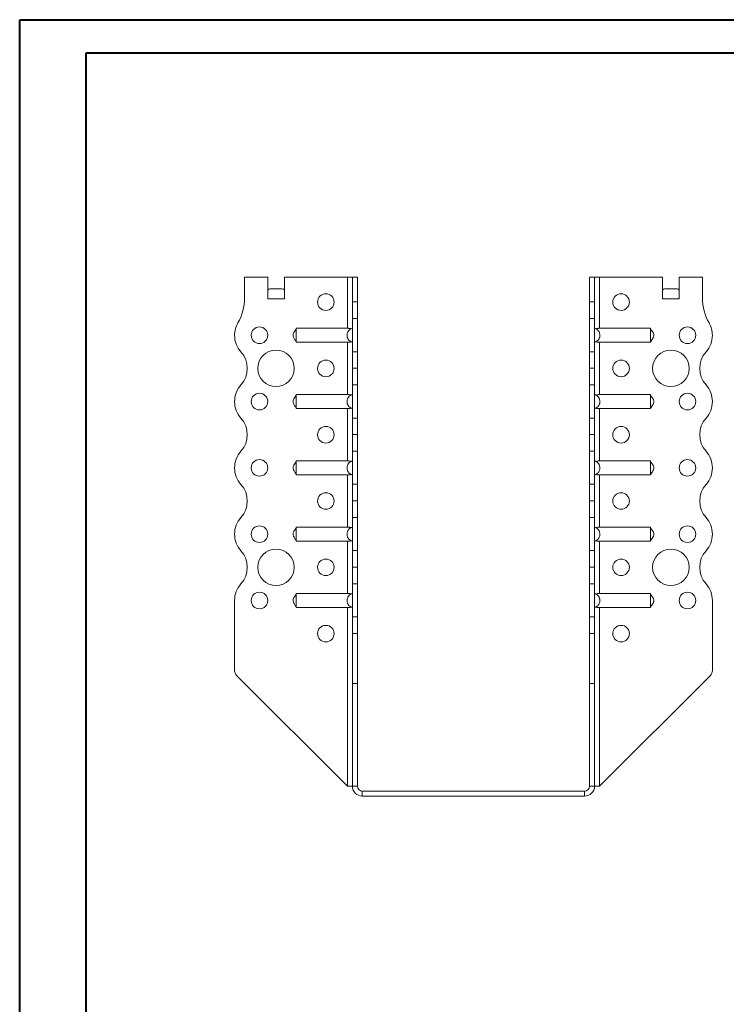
# Model space of a CAD drawing. Header units: millimetres. Extents: x 0 to 210, y 0 to 297.
# Tile 5 of 6: x 0 to 107, y 149 to 297. Entities that reach past the tile are written whole.
import ezdxf

# ---------------------------------------------------------------- set-up
doc = ezdxf.new("R2010")
doc.units = ezdxf.units.MM

msp = doc.modelspace()

# ---------------------------------------------------------------- linework, layer by layer
at = {"color": 7, "linetype": 'Continuous', "lineweight": 40}
for p, q in [((0.08, 0.21), (0.08, 297.21)), ((0.08, 297.21), (210.08, 297.21)), ((10.08, 292.21), (205.08, 292.21)), ((10.08, 5.21), (10.08, 292.21))]:
    msp.add_line(p, q, dxfattribs=at)
at = {"color": 7, "linetype": 'Continuous', "lineweight": 15}
for p, q in [((33.96, 258.37), (33.96, 255.23)), ((37.46, 258.37), (33.96, 258.37)), ((37.46, 255.12), (37.46, 258.37)), ((39.96, 255.12), (39.96, 258.37)), ((49.46, 258.37), (39.96, 258.37)), ((49.46, 258.37), (49.46, 250.68)), ((50.21, 258.37), (49.46, 258.37)), ((50.96, 258.37), (50.21, 258.37)), ((50.21, 254.64), (50.21, 258.37)), ((50.96, 254.64), (50.96, 258.37)), ((85.96, 258.37), (86.71, 258.37)), ((85.96, 254.64), (85.96, 258.37)), ((86.71, 254.64), (86.71, 258.37)), ((87.46, 258.37), (86.71, 258.37)), ((87.46, 250.68), (87.46, 258.37)), ((87.46, 258.37), (96.96, 258.37)), ((96.96, 255.12), (96.96, 258.37)), ((99.46, 255.12), (99.46, 258.37)), ((99.46, 258.37), (102.96, 258.37)), ((102.96, 258.37), (102.96, 255.23)), ((37.77, 256.62), (39.65, 256.62)), ((97.27, 256.62), (99.15, 256.62)), ((37.46, 255.12), (39.96, 255.12)), ((50.21, 254.64), (50.96, 254.64)), ((50.21, 252.14), (50.21, 254.64)), ((50.96, 254.64), (50.96, 252.14)), ((85.96, 254.64), (86.71, 254.64)), ((85.96, 252.14), (85.96, 254.64)), ((86.71, 254.64), (86.71, 252.14)), ((96.96, 255.12), (99.46, 255.12)), ((50.96, 252.14), (50.21, 252.14)), ((50.21, 252.14), (50.21, 247.14)), ((50.96, 247.14), (50.96, 252.14)), ((86.71, 252.14), (85.96, 252.14)), ((85.96, 247.14), (85.96, 252.14)), ((86.71, 247.14), (86.71, 252.14)), ((49.46, 250.68), (41.76, 250.68)), ((87.46, 250.68), (95.16, 250.68)), ((49.46, 248.56), (41.76, 248.56)), ((49.46, 248.56), (49.46, 240.68)), ((87.46, 248.56), (95.16, 248.56)), ((87.46, 240.68), (87.46, 248.56)), ((50.21, 247.14), (50.96, 247.14)), ((50.21, 244.64), (50.21, 247.14)), ((50.96, 247.14), (50.96, 244.64)), ((85.96, 247.14), (86.71, 247.14)), ((85.96, 244.64), (85.96, 247.14)), ((86.71, 247.14), (86.71, 244.64)), ((50.96, 244.64), (50.21, 244.64)), ((50.21, 244.64), (50.96, 244.64)), ((50.21, 244.64), (50.21, 244.64)), ((50.21, 242.14), (50.21, 244.64)), ((50.96, 244.64), (50.96, 244.64)), ((50.96, 244.64), (50.96, 242.14)), ((85.96, 244.64), (86.71, 244.64)), ((85.96, 242.14), (85.96, 244.64)), ((86.71, 244.64), (85.96, 244.64)), ((85.96, 244.64), (85.96, 244.64)), ((86.71, 244.64), (86.71, 242.14)), ((86.71, 244.64), (86.71, 244.64)), ((50.96, 242.14), (50.21, 242.14)), ((50.21, 242.14), (50.21, 237.14)), ((50.96, 237.14), (50.96, 242.14)), ((86.71, 242.14), (85.96, 242.14)), ((85.96, 237.14), (85.96, 242.14)), ((86.71, 237.14), (86.71, 242.14)), ((49.46, 240.68), (41.76, 240.68)), ((87.46, 240.68), (95.16, 240.68)), ((104.46, 239.62), (104.46, 239.62)), ((49.46, 238.56), (41.76, 238.56)), ((49.46, 238.56), (49.46, 230.68)), ((87.46, 238.56), (95.16, 238.56)), ((87.46, 230.68), (87.46, 238.56)), ((50.21, 237.14), (50.96, 237.14)), ((50.21, 234.64), (50.21, 237.14)), ((50.96, 237.14), (50.96, 234.64)), ((85.96, 237.14), (86.71, 237.14)), ((85.96, 234.64), (85.96, 237.14)), ((86.71, 237.14), (86.71, 234.64)), ((50.96, 234.64), (50.21, 234.64)), ((50.21, 234.64), (50.96, 234.64)), ((50.21, 234.64), (50.21, 234.64)), ((50.21, 232.14), (50.21, 234.64)), ((50.96, 234.64), (50.96, 234.64)), ((50.96, 234.64), (50.96, 232.14)), ((85.96, 234.64), (86.71, 234.64)), ((85.96, 232.14), (85.96, 234.64)), ((86.71, 234.64), (85.96, 234.64)), ((85.96, 234.64), (85.96, 234.64)), ((86.71, 234.64), (86.71, 232.14)), ((86.71, 234.64), (86.71, 234.64)), ((50.96, 232.14), (50.21, 232.14)), ((50.21, 232.14), (50.21, 227.14)), ((50.96, 227.14), (50.96, 232.14)), ((86.71, 232.14), (85.96, 232.14)), ((85.96, 227.14), (85.96, 232.14)), ((86.71, 227.14), (86.71, 232.14)), ((49.46, 230.68), (41.76, 230.68)), ((87.46, 230.68), (95.16, 230.68)), ((104.46, 229.62), (104.46, 229.62)), ((49.46, 228.56), (41.76, 228.56)), ((49.46, 228.56), (49.46, 220.68)), ((87.46, 228.56), (95.16, 228.56)), ((87.46, 220.68), (87.46, 228.56)), ((50.21, 227.14), (50.96, 227.14)), ((50.21, 224.64), (50.21, 227.14)), ((50.96, 227.14), (50.96, 224.64)), ((85.96, 227.14), (86.71, 227.14)), ((85.96, 224.64), (85.96, 227.14)), ((86.71, 227.14), (86.71, 224.64)), ((50.21, 224.64), (50.96, 224.64)), ((50.21, 222.14), (50.21, 224.64)), ((50.96, 224.64), (50.21, 224.64)), ((50.21, 224.64), (50.21, 224.64)), ((50.96, 224.64), (50.96, 222.14)), ((50.96, 224.64), (50.96, 224.64)), ((85.96, 224.64), (86.71, 224.64)), ((85.96, 222.14), (85.96, 224.64)), ((86.71, 224.64), (85.96, 224.64)), ((85.96, 224.64), (85.96, 224.64)), ((86.71, 224.64), (86.71, 222.14)), ((86.71, 224.64), (86.71, 224.64)), ((50.96, 222.14), (50.21, 222.14)), ((50.21, 222.14), (50.21, 217.14)), ((50.96, 217.14), (50.96, 222.14)), ((86.71, 222.14), (85.96, 222.14)), ((85.96, 217.14), (85.96, 222.14)), ((86.71, 217.14), (86.71, 222.14)), ((49.46, 220.68), (41.76, 220.68)), ((87.46, 220.68), (95.16, 220.68)), ((49.46, 218.56), (41.76, 218.56)), ((49.46, 218.56), (49.46, 210.68)), ((87.46, 218.56), (95.16, 218.56)), ((87.46, 210.68), (87.46, 218.56)), ((104.46, 219.62), (104.46, 219.62)), ((50.21, 217.14), (50.96, 217.14)), ((50.21, 214.64), (50.21, 217.14)), ((50.96, 217.14), (50.96, 214.64)), ((85.96, 217.14), (86.71, 217.14)), ((85.96, 214.64), (85.96, 217.14)), ((86.71, 217.14), (86.71, 214.64)), ((50.21, 214.64), (50.96, 214.64)), ((50.21, 212.14), (50.21, 214.64)), ((50.96, 214.64), (50.21, 214.64)), ((50.21, 214.64), (50.21, 214.64)), ((50.96, 214.64), (50.96, 212.14)), ((50.96, 214.64), (50.96, 214.64)), ((85.96, 214.64), (86.71, 214.64)), ((85.96, 212.14), (85.96, 214.64)), ((86.71, 214.64), (85.96, 214.64)), ((85.96, 214.64), (85.96, 214.64)), ((86.71, 214.64), (86.71, 212.14)), ((86.71, 214.64), (86.71, 214.64)), ((50.96, 212.14), (50.21, 212.14)), ((50.21, 212.14), (50.21, 207.14)), ((50.96, 207.14), (50.96, 212.14)), ((86.71, 212.14), (85.96, 212.14)), ((85.96, 207.14), (85.96, 212.14)), ((86.71, 207.14), (86.71, 212.14)), ((32.46, 209.62), (32.46, 199.03)), ((49.46, 210.68), (41.76, 210.68)), ((87.46, 210.68), (95.16, 210.68)), ((104.46, 209.62), (104.46, 199.03)), ((49.46, 208.56), (41.76, 208.56)), ((49.46, 208.56), (49.46, 181.62)), ((87.46, 208.56), (95.16, 208.56)), ((87.46, 181.62), (87.46, 208.56)), ((50.21, 207.14), (50.96, 207.14)), ((50.21, 204.64), (50.21, 207.14)), ((50.96, 207.14), (50.96, 204.64)), ((85.96, 207.14), (86.71, 207.14)), ((85.96, 204.64), (85.96, 207.14)), ((86.71, 207.14), (86.71, 204.64)), ((50.96, 204.64), (50.21, 204.64)), ((50.21, 197.12), (50.21, 204.64)), ((50.96, 197.12), (50.96, 204.64)), ((86.71, 204.64), (85.96, 204.64)), ((85.96, 197.12), (85.96, 204.64)), ((86.71, 197.12), (86.71, 204.64)), ((49.46, 181.62), (32.75, 198.32)), ((87.46, 181.62), (104.17, 198.32)), ((50.96, 197.12), (50.21, 197.12)), ((50.21, 181.62), (50.21, 197.12)), ((50.96, 181.62), (50.96, 197.12)), ((85.96, 197.12), (86.71, 197.12)), ((85.96, 181.62), (85.96, 197.12)), ((86.71, 181.62), (86.71, 197.12)), ((49.46, 181.62), (50.21, 181.62)), ((50.96, 181.62), (50.21, 181.62)), ((85.96, 181.62), (86.71, 181.62)), ((86.71, 181.62), (87.46, 181.62)), ((51.71, 180.87), (85.21, 180.87)), ((51.71, 180.87), (51.71, 180.12)), ((51.71, 180.12), (85.21, 180.12)), ((85.21, 180.87), (85.21, 180.12))]:
    msp.add_line(p, q, dxfattribs=at)
for centre, radius in [((46.21, 254.62), 1.25), ((90.71, 254.62), 1.25), ((36.21, 249.62), 1.25), ((100.71, 249.62), 1.25), ((38.71, 244.62), 2.75), ((98.21, 244.62), 2.75), ((46.21, 244.62), 1.25), ((90.71, 244.62), 1.25), ((36.21, 239.62), 1.25), ((100.71, 239.62), 1.25), ((46.21, 234.62), 1.25), ((90.71, 234.62), 1.25), ((36.21, 229.62), 1.25), ((100.71, 229.62), 1.25), ((46.21, 224.62), 1.25), ((90.71, 224.62), 1.25), ((36.21, 219.62), 1.25), ((100.71, 219.62), 1.25), ((38.71, 214.62), 2.75), ((98.21, 214.62), 2.75), ((46.21, 214.62), 1.25), ((90.71, 214.62), 1.25), ((36.21, 209.62), 1.25), ((100.71, 209.62), 1.25), ((46.21, 204.62), 1.25), ((90.71, 204.62), 1.25)]:
    msp.add_circle(centre, radius, dxfattribs=at)
for centre, radius, start, end in [((26.46, 255.23), 7.5, 330.0736, 0), ((110.46, 255.23), 7.5, 180, 209.9264), ((36.21, 249.61), 3.75, 150.0736, 179.9591), ((100.71, 249.61), 3.75, 0.0409, 29.9264), ((36.21, 249.62), 3.75, 180, 221.8123), ((100.71, 249.62), 3.75, 318.1877, 0), ((30.62, 244.62), 3.75, 318.1863, 41.8123), ((106.3, 244.62), 3.75, 138.1877, 221.8196), ((36.21, 239.62), 3.75, 138.1863, 180), ((100.71, 239.62), 3.75, 0, 41.8196), ((36.21, 239.62), 3.75, 180, 221.8137), ((100.71, 239.62), 3.75, 318.1877, 0), ((30.62, 234.62), 3.75, 318.1863, 41.8137), ((106.3, 234.62), 3.75, 138.1877, 221.8123), ((36.21, 229.62), 3.75, 138.1863, 180), ((100.71, 229.62), 3.75, 0, 41.8123), ((36.21, 229.62), 3.75, 180, 221.8137), ((100.71, 229.62), 3.75, 318.1804, 0), ((30.62, 224.62), 3.75, 318.1863, 41.8137), ((106.3, 224.62), 3.75, 138.1804, 221.8196), ((36.21, 219.62), 3.75, 138.1863, 180), ((100.71, 219.62), 3.75, 0, 41.8196), ((36.21, 219.62), 3.75, 180, 221.8137), ((100.71, 219.62), 3.75, 318.1804, 0), ((30.62, 214.62), 3.75, 318.1877, 41.8137), ((106.3, 214.62), 3.75, 138.1804, 221.8196), ((36.21, 209.62), 3.75, 138.1877, 180), ((100.71, 209.62), 3.75, 0, 41.8196), ((33.46, 199.03), 1, 180, 225), ((103.46, 199.03), 1, 315, 0), ((51.71, 181.62), 1.5, 180, 270), ((51.71, 181.62), 0.75, 180, 270), ((85.21, 181.62), 1.5, 270, 360), ((85.21, 181.62), 0.75, 270, 360)]:
    msp.add_arc(centre, radius, start, end, dxfattribs=at)
for centre, start_param, end_param in [((37.77, 255.12), 0, 0.523599), ((39.65, 255.12), 5.759587, 6.283185), ((97.27, 255.12), 0, 0.523599), ((99.15, 255.12), 5.759587, 6.283185)]:
    msp.add_ellipse(centre, major_axis=(0, 1.5), ratio=0.416667, start_param=start_param, end_param=end_param, dxfattribs=at)
for points, knots in [([(41.76, 250.62), (41.74, 250.58), (41.72, 250.52), (41.63, 250.38), (41.49, 250.18), (41.35, 249.97), (41.28, 249.78), (41.26, 249.64), (41.28, 249.42), (41.4, 249.19), (41.55, 248.96), (41.68, 248.8), (41.73, 248.68), (41.76, 248.62)], [0, 0, 0, 0, 0.088139, 0.117705, 0.245172, 0.377665, 0.439117, 0.496209, 0.551738, 0.710391, 0.810033, 0.893588, 1, 1, 1, 1]), ([(41.76, 250.68), (41.76, 250.66), (41.76, 250.64), (41.76, 250.59), (41.76, 250.56), (41.76, 250.49), (41.76, 250.45), (41.76, 250.37), (41.76, 250.33), (41.76, 250.23), (41.76, 250.18), (41.76, 250.08), (41.76, 250.02), (41.76, 249.91), (41.76, 249.85), (41.76, 249.74), (41.76, 249.68), (41.76, 249.5), (41.76, 249.38), (41.76, 249.16), (41.76, 249.05), (41.76, 248.86), (41.76, 248.78), (41.76, 248.68), (41.76, 248.65), (41.76, 248.6), (41.76, 248.58), (41.76, 248.56)], [0, 0, 0, 0, 0.0625, 0.0625, 0.125, 0.125, 0.1875, 0.1875, 0.25, 0.25, 0.3125, 0.3125, 0.375, 0.375, 0.4375, 0.4375, 0.5, 0.5, 0.625, 0.625, 0.75, 0.75, 0.875, 0.875, 0.9375, 0.9375, 1, 1, 1, 1]), ([(50.21, 248.56), (50.15, 248.58), (50.1, 248.6), (49.99, 248.65), (49.94, 248.68), (49.84, 248.74), (49.79, 248.78), (49.71, 248.86), (49.67, 248.91), (49.6, 249), (49.57, 249.05), (49.51, 249.16), (49.49, 249.21), (49.45, 249.32), (49.44, 249.38), (49.42, 249.5), (49.41, 249.56), (49.41, 249.68), (49.42, 249.74), (49.44, 249.85), (49.45, 249.91), (49.51, 250.08), (49.56, 250.18), (49.71, 250.37), (49.79, 250.46), (49.94, 250.56), (49.99, 250.59), (50.1, 250.64), (50.15, 250.66), (50.21, 250.68)], [0, 0, 0, 0, 0.0625, 0.0625, 0.125, 0.125, 0.1875, 0.1875, 0.25, 0.25, 0.3125, 0.3125, 0.375, 0.375, 0.4375, 0.4375, 0.5, 0.5, 0.5625, 0.5625, 0.625, 0.625, 0.75, 0.75, 0.875, 0.875, 0.9375, 0.9375, 1, 1, 1, 1]), ([(49.46, 250.68), (49.51, 250.68), (49.56, 250.67), (49.66, 250.67), (49.71, 250.66), (49.8, 250.65), (49.84, 250.64), (49.92, 250.62), (49.96, 250.6), (49.99, 250.59)], [0, 0, 0, 0, 0.25, 0.25, 0.5, 0.5, 0.75, 0.75, 1, 1, 1, 1]), ([(86.71, 248.56), (86.77, 248.58), (86.83, 248.6), (86.93, 248.65), (86.99, 248.68), (87.08, 248.74), (87.13, 248.78), (87.21, 248.86), (87.25, 248.91), (87.33, 249), (87.36, 249.05), (87.41, 249.16), (87.44, 249.21), (87.47, 249.32), (87.49, 249.38), (87.51, 249.5), (87.51, 249.56), (87.51, 249.68), (87.51, 249.74), (87.49, 249.85), (87.47, 249.91), (87.42, 250.08), (87.36, 250.18), (87.22, 250.37), (87.13, 250.46), (86.99, 250.56), (86.93, 250.59), (86.83, 250.64), (86.77, 250.66), (86.71, 250.68)], [0, 0, 0, 0, 0.0625, 0.0625, 0.125, 0.125, 0.1875, 0.1875, 0.25, 0.25, 0.3125, 0.3125, 0.375, 0.375, 0.4375, 0.4375, 0.5, 0.5, 0.5625, 0.5625, 0.625, 0.625, 0.75, 0.75, 0.875, 0.875, 0.9375, 0.9375, 1, 1, 1, 1]), ([(87.46, 250.68), (87.41, 250.68), (87.36, 250.67), (87.26, 250.67), (87.22, 250.66), (87.13, 250.65), (87.08, 250.64), (87, 250.62), (86.96, 250.6), (86.93, 250.59)], [0, 0, 0, 0, 0.25, 0.25, 0.5, 0.5, 0.75, 0.75, 1, 1, 1, 1]), ([(95.16, 250.68), (95.16, 250.66), (95.16, 250.64), (95.16, 250.59), (95.16, 250.56), (95.16, 250.49), (95.16, 250.45), (95.16, 250.37), (95.16, 250.33), (95.16, 250.23), (95.16, 250.18), (95.16, 250.08), (95.16, 250.02), (95.16, 249.91), (95.16, 249.85), (95.16, 249.74), (95.16, 249.68), (95.16, 249.5), (95.16, 249.38), (95.16, 249.16), (95.16, 249.05), (95.16, 248.86), (95.16, 248.78), (95.16, 248.68), (95.16, 248.65), (95.16, 248.6), (95.16, 248.58), (95.16, 248.56)], [0, 0, 0, 0, 0.0625, 0.0625, 0.125, 0.125, 0.1875, 0.1875, 0.25, 0.25, 0.3125, 0.3125, 0.375, 0.375, 0.4375, 0.4375, 0.5, 0.5, 0.625, 0.625, 0.75, 0.75, 0.875, 0.875, 0.9375, 0.9375, 1, 1, 1, 1]), ([(95.16, 248.62), (95.18, 248.66), (95.21, 248.71), (95.29, 248.85), (95.43, 249.05), (95.57, 249.27), (95.64, 249.46), (95.67, 249.6), (95.65, 249.82), (95.52, 250.05), (95.37, 250.28), (95.24, 250.44), (95.19, 250.55), (95.16, 250.62)], [0, 0, 0, 0, 0.0881198, 0.1176633, 0.2451025, 0.37762, 0.4390804, 0.4961749, 0.5517105, 0.7103733, 0.810019, 0.8935809, 1, 1, 1, 1]), ([(49.99, 248.65), (49.96, 248.63), (49.92, 248.62), (49.84, 248.59), (49.8, 248.58), (49.66, 248.56), (49.56, 248.56), (49.46, 248.56)], [0, 0, 0, 0, 0.25, 0.25, 0.5, 0.5, 1, 1, 1, 1]), ([(86.93, 248.65), (86.96, 248.63), (87, 248.62), (87.08, 248.59), (87.13, 248.58), (87.26, 248.56), (87.36, 248.56), (87.46, 248.56)], [0, 0, 0, 0, 0.25, 0.25, 0.5, 0.5, 1, 1, 1, 1]), ([(41.76, 240.62), (41.74, 240.58), (41.72, 240.52), (41.63, 240.38), (41.49, 240.18), (41.35, 239.97), (41.28, 239.78), (41.26, 239.64), (41.28, 239.42), (41.4, 239.19), (41.55, 238.96), (41.68, 238.8), (41.73, 238.68), (41.76, 238.62)], [0, 0, 0, 0, 0.08814, 0.117704, 0.245171, 0.377665, 0.439117, 0.496209, 0.551739, 0.710391, 0.810032, 0.893588, 1, 1, 1, 1]), ([(41.76, 240.68), (41.76, 240.66), (41.76, 240.64), (41.76, 240.59), (41.76, 240.56), (41.76, 240.49), (41.76, 240.45), (41.76, 240.37), (41.76, 240.33), (41.76, 240.23), (41.76, 240.18), (41.76, 240.08), (41.76, 240.02), (41.76, 239.91), (41.76, 239.85), (41.76, 239.74), (41.76, 239.68), (41.76, 239.5), (41.76, 239.38), (41.76, 239.16), (41.76, 239.05), (41.76, 238.86), (41.76, 238.78), (41.76, 238.68), (41.76, 238.65), (41.76, 238.6), (41.76, 238.58), (41.76, 238.56)], [0, 0, 0, 0, 0.0625, 0.0625, 0.125, 0.125, 0.1875, 0.1875, 0.25, 0.25, 0.3125, 0.3125, 0.375, 0.375, 0.4375, 0.4375, 0.5, 0.5, 0.625, 0.625, 0.75, 0.75, 0.875, 0.875, 0.9375, 0.9375, 1, 1, 1, 1]), ([(50.21, 238.56), (50.15, 238.58), (50.1, 238.6), (49.99, 238.65), (49.94, 238.68), (49.84, 238.74), (49.79, 238.78), (49.71, 238.86), (49.67, 238.91), (49.6, 239), (49.57, 239.05), (49.51, 239.16), (49.49, 239.21), (49.45, 239.32), (49.44, 239.38), (49.42, 239.5), (49.41, 239.56), (49.41, 239.68), (49.42, 239.74), (49.44, 239.85), (49.45, 239.91), (49.51, 240.08), (49.56, 240.18), (49.71, 240.37), (49.79, 240.46), (49.94, 240.56), (49.99, 240.59), (50.1, 240.64), (50.15, 240.66), (50.21, 240.68)], [0, 0, 0, 0, 0.0625, 0.0625, 0.125, 0.125, 0.1875, 0.1875, 0.25, 0.25, 0.3125, 0.3125, 0.375, 0.375, 0.4375, 0.4375, 0.5, 0.5, 0.5625, 0.5625, 0.625, 0.625, 0.75, 0.75, 0.875, 0.875, 0.9375, 0.9375, 1, 1, 1, 1]), ([(49.46, 240.68), (49.51, 240.68), (49.56, 240.67), (49.66, 240.67), (49.71, 240.66), (49.8, 240.65), (49.84, 240.64), (49.92, 240.62), (49.96, 240.6), (49.99, 240.59)], [0, 0, 0, 0, 0.25, 0.25, 0.5, 0.5, 0.75, 0.75, 1, 1, 1, 1]), ([(86.71, 238.56), (86.77, 238.58), (86.83, 238.6), (86.93, 238.65), (86.99, 238.68), (87.08, 238.74), (87.13, 238.78), (87.21, 238.86), (87.25, 238.91), (87.33, 239), (87.36, 239.05), (87.41, 239.16), (87.44, 239.21), (87.47, 239.32), (87.49, 239.38), (87.51, 239.5), (87.51, 239.56), (87.51, 239.68), (87.51, 239.74), (87.49, 239.85), (87.47, 239.91), (87.42, 240.08), (87.36, 240.18), (87.22, 240.37), (87.13, 240.46), (86.99, 240.56), (86.93, 240.59), (86.83, 240.64), (86.77, 240.66), (86.71, 240.68)], [0, 0, 0, 0, 0.0625, 0.0625, 0.125, 0.125, 0.1875, 0.1875, 0.25, 0.25, 0.3125, 0.3125, 0.375, 0.375, 0.4375, 0.4375, 0.5, 0.5, 0.5625, 0.5625, 0.625, 0.625, 0.75, 0.75, 0.875, 0.875, 0.9375, 0.9375, 1, 1, 1, 1]), ([(87.46, 240.68), (87.41, 240.68), (87.36, 240.67), (87.26, 240.67), (87.22, 240.66), (87.08, 240.64), (87, 240.62), (86.93, 240.59)], [0, 0, 0, 0, 0.25, 0.25, 0.5, 0.5, 1, 1, 1, 1]), ([(95.16, 240.68), (95.16, 240.66), (95.16, 240.64), (95.16, 240.59), (95.16, 240.56), (95.16, 240.49), (95.16, 240.45), (95.16, 240.37), (95.16, 240.33), (95.16, 240.23), (95.16, 240.18), (95.16, 240.08), (95.16, 240.02), (95.16, 239.91), (95.16, 239.85), (95.16, 239.74), (95.16, 239.68), (95.16, 239.5), (95.16, 239.38), (95.16, 239.16), (95.16, 239.05), (95.16, 238.86), (95.16, 238.78), (95.16, 238.68), (95.16, 238.65), (95.16, 238.6), (95.16, 238.58), (95.16, 238.56)], [0, 0, 0, 0, 0.0625, 0.0625, 0.125, 0.125, 0.1875, 0.1875, 0.25, 0.25, 0.3125, 0.3125, 0.375, 0.375, 0.4375, 0.4375, 0.5, 0.5, 0.625, 0.625, 0.75, 0.75, 0.875, 0.875, 0.9375, 0.9375, 1, 1, 1, 1]), ([(95.16, 238.62), (95.18, 238.66), (95.21, 238.71), (95.29, 238.85), (95.43, 239.05), (95.57, 239.27), (95.64, 239.46), (95.67, 239.6), (95.65, 239.82), (95.52, 240.05), (95.37, 240.28), (95.24, 240.44), (95.19, 240.55), (95.16, 240.62)], [0, 0, 0, 0, 0.08812, 0.117664, 0.245102, 0.37762, 0.439079, 0.496176, 0.551711, 0.710372, 0.810019, 0.893581, 1, 1, 1, 1]), ([(49.99, 238.65), (49.96, 238.63), (49.92, 238.62), (49.84, 238.59), (49.8, 238.58), (49.66, 238.56), (49.56, 238.56), (49.46, 238.56)], [0, 0, 0, 0, 0.25, 0.25, 0.5, 0.5, 1, 1, 1, 1]), ([(86.93, 238.65), (86.96, 238.63), (87, 238.62), (87.08, 238.59), (87.13, 238.58), (87.26, 238.56), (87.36, 238.56), (87.46, 238.56)], [0, 0, 0, 0, 0.25, 0.25, 0.5, 0.5, 1, 1, 1, 1]), ([(41.76, 230.62), (41.74, 230.58), (41.72, 230.52), (41.63, 230.38), (41.49, 230.18), (41.35, 229.97), (41.28, 229.78), (41.26, 229.64), (41.28, 229.42), (41.4, 229.19), (41.55, 228.96), (41.68, 228.8), (41.73, 228.68), (41.76, 228.62)], [0, 0, 0, 0, 0.088139, 0.117704, 0.245169, 0.377665, 0.439117, 0.496208, 0.551739, 0.710391, 0.810032, 0.893588, 1, 1, 1, 1]), ([(41.76, 230.68), (41.76, 230.66), (41.76, 230.64), (41.76, 230.59), (41.76, 230.56), (41.76, 230.49), (41.76, 230.45), (41.76, 230.37), (41.76, 230.33), (41.76, 230.23), (41.76, 230.18), (41.76, 230.08), (41.76, 230.02), (41.76, 229.91), (41.76, 229.85), (41.76, 229.74), (41.76, 229.68), (41.76, 229.5), (41.76, 229.38), (41.76, 229.16), (41.76, 229.05), (41.76, 228.86), (41.76, 228.78), (41.76, 228.68), (41.76, 228.65), (41.76, 228.6), (41.76, 228.58), (41.76, 228.56)], [0, 0, 0, 0, 0.0625, 0.0625, 0.125, 0.125, 0.1875, 0.1875, 0.25, 0.25, 0.3125, 0.3125, 0.375, 0.375, 0.4375, 0.4375, 0.5, 0.5, 0.625, 0.625, 0.75, 0.75, 0.875, 0.875, 0.9375, 0.9375, 1, 1, 1, 1]), ([(50.21, 228.56), (50.15, 228.58), (50.1, 228.6), (49.99, 228.65), (49.94, 228.68), (49.84, 228.74), (49.79, 228.78), (49.71, 228.86), (49.67, 228.91), (49.6, 229), (49.57, 229.05), (49.51, 229.16), (49.49, 229.21), (49.45, 229.32), (49.44, 229.38), (49.42, 229.5), (49.41, 229.56), (49.41, 229.68), (49.42, 229.74), (49.44, 229.85), (49.45, 229.91), (49.51, 230.08), (49.56, 230.18), (49.71, 230.37), (49.79, 230.46), (49.94, 230.56), (49.99, 230.59), (50.1, 230.64), (50.15, 230.66), (50.21, 230.68)], [0, 0, 0, 0, 0.0625, 0.0625, 0.125, 0.125, 0.1875, 0.1875, 0.25, 0.25, 0.3125, 0.3125, 0.375, 0.375, 0.4375, 0.4375, 0.5, 0.5, 0.5625, 0.5625, 0.625, 0.625, 0.75, 0.75, 0.875, 0.875, 0.9375, 0.9375, 1, 1, 1, 1]), ([(49.46, 230.68), (49.51, 230.68), (49.56, 230.67), (49.66, 230.67), (49.71, 230.66), (49.8, 230.65), (49.84, 230.64), (49.92, 230.62), (49.96, 230.6), (49.99, 230.59)], [0, 0, 0, 0, 0.25, 0.25, 0.5, 0.5, 0.75, 0.75, 1, 1, 1, 1]), ([(86.71, 228.56), (86.77, 228.58), (86.83, 228.6), (86.93, 228.65), (86.99, 228.68), (87.08, 228.74), (87.13, 228.78), (87.21, 228.86), (87.25, 228.91), (87.33, 229), (87.36, 229.05), (87.41, 229.16), (87.44, 229.21), (87.47, 229.32), (87.49, 229.38), (87.51, 229.5), (87.51, 229.56), (87.51, 229.68), (87.51, 229.74), (87.49, 229.85), (87.47, 229.91), (87.42, 230.08), (87.36, 230.18), (87.22, 230.37), (87.13, 230.46), (86.99, 230.56), (86.93, 230.59), (86.83, 230.64), (86.77, 230.66), (86.71, 230.68)], [0, 0, 0, 0, 0.0625, 0.0625, 0.125, 0.125, 0.1875, 0.1875, 0.25, 0.25, 0.3125, 0.3125, 0.375, 0.375, 0.4375, 0.4375, 0.5, 0.5, 0.5625, 0.5625, 0.625, 0.625, 0.75, 0.75, 0.875, 0.875, 0.9375, 0.9375, 1, 1, 1, 1]), ([(87.46, 230.68), (87.41, 230.68), (87.36, 230.67), (87.26, 230.67), (87.22, 230.66), (87.08, 230.64), (87, 230.62), (86.93, 230.59)], [0, 0, 0, 0, 0.25, 0.25, 0.5, 0.5, 1, 1, 1, 1]), ([(95.16, 230.68), (95.16, 230.66), (95.16, 230.64), (95.16, 230.59), (95.16, 230.56), (95.16, 230.49), (95.16, 230.45), (95.16, 230.37), (95.16, 230.33), (95.16, 230.23), (95.16, 230.18), (95.16, 230.08), (95.16, 230.02), (95.16, 229.91), (95.16, 229.85), (95.16, 229.74), (95.16, 229.68), (95.16, 229.5), (95.16, 229.38), (95.16, 229.16), (95.16, 229.05), (95.16, 228.86), (95.16, 228.78), (95.16, 228.68), (95.16, 228.65), (95.16, 228.6), (95.16, 228.58), (95.16, 228.56)], [0, 0, 0, 0, 0.0625, 0.0625, 0.125, 0.125, 0.1875, 0.1875, 0.25, 0.25, 0.3125, 0.3125, 0.375, 0.375, 0.4375, 0.4375, 0.5, 0.5, 0.625, 0.625, 0.75, 0.75, 0.875, 0.875, 0.9375, 0.9375, 1, 1, 1, 1]), ([(95.16, 228.62), (95.18, 228.66), (95.21, 228.71), (95.29, 228.85), (95.43, 229.05), (95.57, 229.27), (95.64, 229.46), (95.67, 229.6), (95.65, 229.82), (95.52, 230.05), (95.37, 230.28), (95.24, 230.44), (95.19, 230.55), (95.16, 230.62)], [0, 0, 0, 0, 0.08812, 0.117664, 0.245102, 0.37762, 0.43908, 0.496176, 0.55171, 0.710373, 0.81002, 0.893581, 1, 1, 1, 1]), ([(49.99, 228.65), (49.96, 228.63), (49.92, 228.62), (49.84, 228.59), (49.8, 228.58), (49.66, 228.56), (49.56, 228.56), (49.46, 228.56)], [0, 0, 0, 0, 0.25, 0.25, 0.5, 0.5, 1, 1, 1, 1]), ([(86.93, 228.65), (86.96, 228.63), (87, 228.62), (87.08, 228.59), (87.13, 228.58), (87.26, 228.56), (87.36, 228.56), (87.46, 228.56)], [0, 0, 0, 0, 0.25, 0.25, 0.5, 0.5, 1, 1, 1, 1]), ([(41.76, 220.62), (41.74, 220.58), (41.72, 220.52), (41.63, 220.38), (41.49, 220.18), (41.35, 219.97), (41.28, 219.78), (41.26, 219.64), (41.28, 219.42), (41.4, 219.19), (41.55, 218.96), (41.68, 218.8), (41.73, 218.68), (41.76, 218.62)], [0, 0, 0, 0, 0.08814, 0.117705, 0.24517, 0.377666, 0.439116, 0.496209, 0.551739, 0.71039, 0.810031, 0.893587, 1, 1, 1, 1]), ([(41.76, 220.68), (41.76, 220.66), (41.76, 220.64), (41.76, 220.59), (41.76, 220.56), (41.76, 220.49), (41.76, 220.45), (41.76, 220.37), (41.76, 220.33), (41.76, 220.23), (41.76, 220.18), (41.76, 220.08), (41.76, 220.02), (41.76, 219.91), (41.76, 219.85), (41.76, 219.74), (41.76, 219.68), (41.76, 219.5), (41.76, 219.38), (41.76, 219.16), (41.76, 219.05), (41.76, 218.86), (41.76, 218.78), (41.76, 218.68), (41.76, 218.65), (41.76, 218.6), (41.76, 218.58), (41.76, 218.56)], [0, 0, 0, 0, 0.0625, 0.0625, 0.125, 0.125, 0.1875, 0.1875, 0.25, 0.25, 0.3125, 0.3125, 0.375, 0.375, 0.4375, 0.4375, 0.5, 0.5, 0.625, 0.625, 0.75, 0.75, 0.875, 0.875, 0.9375, 0.9375, 1, 1, 1, 1]), ([(50.21, 218.56), (50.15, 218.58), (50.1, 218.6), (49.99, 218.65), (49.94, 218.68), (49.84, 218.74), (49.79, 218.78), (49.71, 218.86), (49.67, 218.91), (49.6, 219), (49.57, 219.05), (49.51, 219.16), (49.49, 219.21), (49.45, 219.32), (49.44, 219.38), (49.42, 219.5), (49.41, 219.56), (49.41, 219.68), (49.42, 219.74), (49.44, 219.85), (49.45, 219.91), (49.51, 220.08), (49.56, 220.18), (49.71, 220.37), (49.79, 220.46), (49.94, 220.56), (49.99, 220.59), (50.1, 220.64), (50.15, 220.66), (50.21, 220.68)], [0, 0, 0, 0, 0.0625, 0.0625, 0.125, 0.125, 0.1875, 0.1875, 0.25, 0.25, 0.3125, 0.3125, 0.375, 0.375, 0.4375, 0.4375, 0.5, 0.5, 0.5625, 0.5625, 0.625, 0.625, 0.75, 0.75, 0.875, 0.875, 0.9375, 0.9375, 1, 1, 1, 1]), ([(49.46, 220.68), (49.51, 220.68), (49.56, 220.67), (49.66, 220.67), (49.71, 220.66), (49.8, 220.65), (49.84, 220.64), (49.92, 220.62), (49.96, 220.6), (49.99, 220.59)], [0, 0, 0, 0, 0.25, 0.25, 0.5, 0.5, 0.75, 0.75, 1, 1, 1, 1]), ([(86.71, 218.56), (86.77, 218.58), (86.83, 218.6), (86.93, 218.65), (86.99, 218.68), (87.08, 218.74), (87.13, 218.78), (87.21, 218.86), (87.25, 218.91), (87.33, 219), (87.36, 219.05), (87.41, 219.16), (87.44, 219.21), (87.47, 219.32), (87.49, 219.38), (87.51, 219.5), (87.51, 219.56), (87.51, 219.68), (87.51, 219.74), (87.49, 219.85), (87.47, 219.91), (87.42, 220.08), (87.36, 220.18), (87.22, 220.37), (87.13, 220.46), (86.99, 220.56), (86.93, 220.59), (86.83, 220.64), (86.77, 220.66), (86.71, 220.68)], [0, 0, 0, 0, 0.0625, 0.0625, 0.125, 0.125, 0.1875, 0.1875, 0.25, 0.25, 0.3125, 0.3125, 0.375, 0.375, 0.4375, 0.4375, 0.5, 0.5, 0.5625, 0.5625, 0.625, 0.625, 0.75, 0.75, 0.875, 0.875, 0.9375, 0.9375, 1, 1, 1, 1]), ([(87.46, 220.68), (87.41, 220.68), (87.36, 220.67), (87.26, 220.67), (87.22, 220.66), (87.08, 220.64), (87, 220.62), (86.93, 220.59)], [0, 0, 0, 0, 0.25, 0.25, 0.5, 0.5, 1, 1, 1, 1]), ([(95.16, 220.68), (95.16, 220.66), (95.16, 220.64), (95.16, 220.59), (95.16, 220.56), (95.16, 220.49), (95.16, 220.45), (95.16, 220.37), (95.16, 220.33), (95.16, 220.23), (95.16, 220.18), (95.16, 220.08), (95.16, 220.02), (95.16, 219.91), (95.16, 219.85), (95.16, 219.74), (95.16, 219.68), (95.16, 219.5), (95.16, 219.38), (95.16, 219.16), (95.16, 219.05), (95.16, 218.86), (95.16, 218.78), (95.16, 218.68), (95.16, 218.65), (95.16, 218.6), (95.16, 218.58), (95.16, 218.56)], [0, 0, 0, 0, 0.0625, 0.0625, 0.125, 0.125, 0.1875, 0.1875, 0.25, 0.25, 0.3125, 0.3125, 0.375, 0.375, 0.4375, 0.4375, 0.5, 0.5, 0.625, 0.625, 0.75, 0.75, 0.875, 0.875, 0.9375, 0.9375, 1, 1, 1, 1]), ([(95.16, 218.62), (95.18, 218.66), (95.21, 218.71), (95.29, 218.85), (95.43, 219.05), (95.57, 219.27), (95.64, 219.46), (95.67, 219.6), (95.65, 219.82), (95.52, 220.05), (95.37, 220.28), (95.24, 220.44), (95.19, 220.55), (95.16, 220.62)], [0, 0, 0, 0, 0.088121, 0.117665, 0.245103, 0.377621, 0.439079, 0.496177, 0.551711, 0.710372, 0.810019, 0.89358, 1, 1, 1, 1]), ([(49.99, 218.65), (49.96, 218.63), (49.92, 218.62), (49.84, 218.59), (49.8, 218.58), (49.66, 218.56), (49.56, 218.56), (49.46, 218.56)], [0, 0, 0, 0, 0.25, 0.25, 0.5, 0.5, 1, 1, 1, 1]), ([(86.93, 218.65), (86.96, 218.63), (87, 218.62), (87.08, 218.59), (87.13, 218.58), (87.26, 218.56), (87.36, 218.56), (87.46, 218.56)], [0, 0, 0, 0, 0.25, 0.25, 0.5, 0.5, 1, 1, 1, 1]), ([(41.76, 210.62), (41.74, 210.58), (41.72, 210.52), (41.63, 210.38), (41.49, 210.18), (41.35, 209.97), (41.28, 209.78), (41.26, 209.64), (41.28, 209.42), (41.4, 209.19), (41.55, 208.96), (41.68, 208.8), (41.73, 208.68), (41.76, 208.62)], [0, 0, 0, 0, 0.0881387, 0.1177039, 0.2451701, 0.3776649, 0.4391168, 0.4962079, 0.5517387, 0.7103914, 0.8100321, 0.8935876, 1, 1, 1, 1]), ([(41.76, 210.68), (41.76, 210.66), (41.76, 210.64), (41.76, 210.59), (41.76, 210.56), (41.76, 210.49), (41.76, 210.45), (41.76, 210.37), (41.76, 210.33), (41.76, 210.23), (41.76, 210.18), (41.76, 210.08), (41.76, 210.02), (41.76, 209.91), (41.76, 209.85), (41.76, 209.74), (41.76, 209.68), (41.76, 209.5), (41.76, 209.38), (41.76, 209.16), (41.76, 209.05), (41.76, 208.86), (41.76, 208.78), (41.76, 208.68), (41.76, 208.65), (41.76, 208.6), (41.76, 208.58), (41.76, 208.56)], [0, 0, 0, 0, 0.0625, 0.0625, 0.125, 0.125, 0.1875, 0.1875, 0.25, 0.25, 0.3125, 0.3125, 0.375, 0.375, 0.4375, 0.4375, 0.5, 0.5, 0.625, 0.625, 0.75, 0.75, 0.875, 0.875, 0.9375, 0.9375, 1, 1, 1, 1]), ([(50.21, 208.56), (50.15, 208.58), (50.1, 208.6), (49.99, 208.65), (49.94, 208.68), (49.84, 208.74), (49.79, 208.78), (49.71, 208.86), (49.67, 208.91), (49.6, 209), (49.57, 209.05), (49.51, 209.16), (49.49, 209.21), (49.45, 209.32), (49.44, 209.38), (49.42, 209.5), (49.41, 209.56), (49.41, 209.68), (49.42, 209.74), (49.44, 209.85), (49.45, 209.91), (49.51, 210.08), (49.56, 210.18), (49.71, 210.37), (49.79, 210.46), (49.94, 210.56), (49.99, 210.59), (50.1, 210.64), (50.15, 210.66), (50.21, 210.68)], [0, 0, 0, 0, 0.0625, 0.0625, 0.125, 0.125, 0.1875, 0.1875, 0.25, 0.25, 0.3125, 0.3125, 0.375, 0.375, 0.4375, 0.4375, 0.5, 0.5, 0.5625, 0.5625, 0.625, 0.625, 0.75, 0.75, 0.875, 0.875, 0.9375, 0.9375, 1, 1, 1, 1]), ([(49.46, 210.68), (49.51, 210.68), (49.56, 210.67), (49.66, 210.67), (49.71, 210.66), (49.8, 210.65), (49.84, 210.64), (49.92, 210.62), (49.96, 210.6), (49.99, 210.59)], [0, 0, 0, 0, 0.25, 0.25, 0.5, 0.5, 0.75, 0.75, 1, 1, 1, 1]), ([(86.71, 208.56), (86.77, 208.58), (86.83, 208.6), (86.93, 208.65), (86.99, 208.68), (87.08, 208.74), (87.13, 208.78), (87.21, 208.86), (87.25, 208.91), (87.33, 209), (87.36, 209.05), (87.41, 209.16), (87.44, 209.21), (87.47, 209.32), (87.49, 209.38), (87.51, 209.5), (87.51, 209.56), (87.51, 209.68), (87.51, 209.74), (87.49, 209.85), (87.47, 209.91), (87.42, 210.08), (87.36, 210.18), (87.22, 210.37), (87.13, 210.46), (86.99, 210.56), (86.93, 210.59), (86.83, 210.64), (86.77, 210.66), (86.71, 210.68)], [0, 0, 0, 0, 0.0625, 0.0625, 0.125, 0.125, 0.1875, 0.1875, 0.25, 0.25, 0.3125, 0.3125, 0.375, 0.375, 0.4375, 0.4375, 0.5, 0.5, 0.5625, 0.5625, 0.625, 0.625, 0.75, 0.75, 0.875, 0.875, 0.9375, 0.9375, 1, 1, 1, 1]), ([(87.46, 210.68), (87.41, 210.68), (87.36, 210.67), (87.26, 210.67), (87.22, 210.66), (87.08, 210.64), (87, 210.62), (86.93, 210.59)], [0, 0, 0, 0, 0.25, 0.25, 0.5, 0.5, 1, 1, 1, 1]), ([(95.16, 210.68), (95.16, 210.66), (95.16, 210.64), (95.16, 210.59), (95.16, 210.56), (95.16, 210.49), (95.16, 210.45), (95.16, 210.37), (95.16, 210.33), (95.16, 210.23), (95.16, 210.18), (95.16, 210.08), (95.16, 210.02), (95.16, 209.91), (95.16, 209.85), (95.16, 209.74), (95.16, 209.68), (95.16, 209.5), (95.16, 209.38), (95.16, 209.16), (95.16, 209.05), (95.16, 208.86), (95.16, 208.78), (95.16, 208.68), (95.16, 208.65), (95.16, 208.6), (95.16, 208.58), (95.16, 208.56)], [0, 0, 0, 0, 0.0625, 0.0625, 0.125, 0.125, 0.1875, 0.1875, 0.25, 0.25, 0.3125, 0.3125, 0.375, 0.375, 0.4375, 0.4375, 0.5, 0.5, 0.625, 0.625, 0.75, 0.75, 0.875, 0.875, 0.9375, 0.9375, 1, 1, 1, 1]), ([(95.16, 208.62), (95.18, 208.66), (95.21, 208.71), (95.29, 208.85), (95.43, 209.05), (95.57, 209.27), (95.64, 209.46), (95.67, 209.6), (95.65, 209.82), (95.52, 210.05), (95.37, 210.28), (95.24, 210.44), (95.19, 210.55), (95.16, 210.62)], [0, 0, 0, 0, 0.08812, 0.117664, 0.245102, 0.37762, 0.43908, 0.496176, 0.55171, 0.710373, 0.81002, 0.893581, 1, 1, 1, 1]), ([(49.99, 208.65), (49.96, 208.63), (49.92, 208.62), (49.84, 208.59), (49.8, 208.58), (49.66, 208.56), (49.56, 208.56), (49.46, 208.56)], [0, 0, 0, 0, 0.25, 0.25, 0.5, 0.5, 1, 1, 1, 1]), ([(86.93, 208.65), (86.96, 208.63), (87, 208.62), (87.08, 208.59), (87.13, 208.58), (87.26, 208.56), (87.36, 208.56), (87.46, 208.56)], [0, 0, 0, 0, 0.25, 0.25, 0.5, 0.5, 1, 1, 1, 1])]:
    msp.add_open_spline(points, degree=3, knots=knots, dxfattribs=at)

doc.saveas('drawing.dxf')
